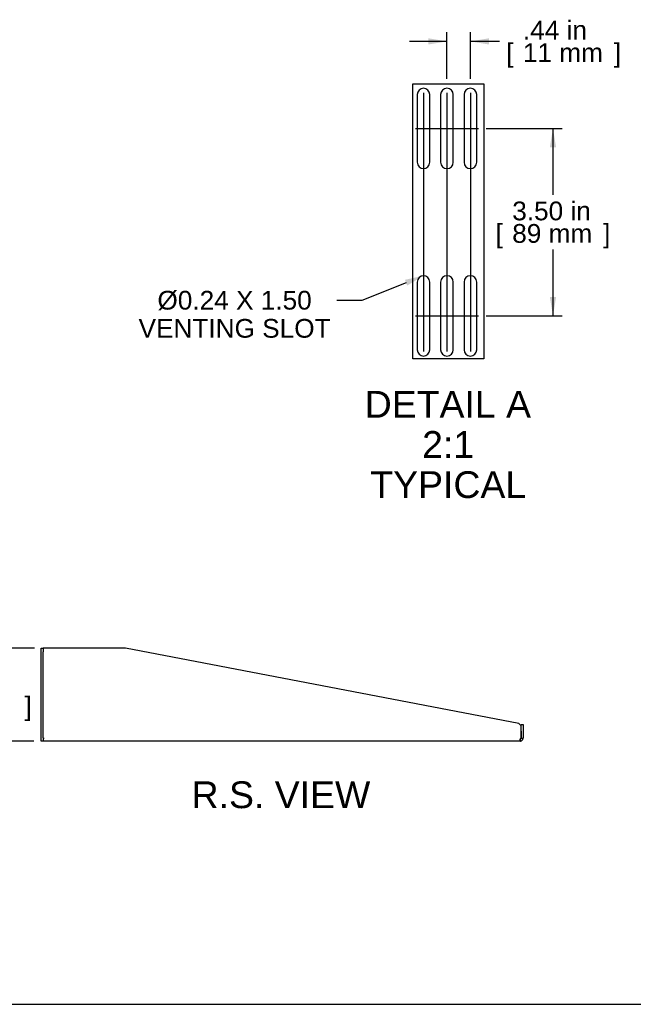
# Model space of a CAD drawing. Header units: inches. Extents: x 0 to 80.1, y 0 to 59.8.
# Tile 2 of 13: x 39.4 to 62.3, y 0 to 36.8. Entities that reach past the tile are written whole.
import ezdxf
from ezdxf import colors
from ezdxf.entities.mleader import LeaderData, LeaderLine
from ezdxf.enums import TextEntityAlignment as Align
from ezdxf.lldxf.tags import DXFTag
from ezdxf.math import Vec2, Vec3

# ---------------------------------------------------------------- set-up
doc = ezdxf.new("R2010")
doc.units = ezdxf.units.IN
doc.header["$MEASUREMENT"] = 0
doc.layers.add('COM56027-3', color=7, linetype='Continuous')
doc.layers.add('Default', color=7, linetype='Continuous')
doc.styles.add('SEACAD_Arial', font='arial.ttf')
tags = doc.linetypes.add('CENTER2', pattern=[1.125, 0.75, -0.125, 0.125, -0.125]).pattern_tags.tags
tags[10:11] = [DXFTag(74, 4), DXFTag(75, 0), DXFTag(340, '0'), DXFTag(46, 0.0), DXFTag(50, 0.0), DXFTag(44, 0.0), DXFTag(45, 0.0)]
tags[8:9] = [DXFTag(74, 4), DXFTag(75, 0), DXFTag(340, '0'), DXFTag(46, 0.0), DXFTag(50, 0.0), DXFTag(44, 0.0), DXFTag(45, 0.0)]
tags[6:7] = [DXFTag(74, 4), DXFTag(75, 0), DXFTag(340, '0'), DXFTag(46, 0.0), DXFTag(50, 0.0), DXFTag(44, 0.0), DXFTag(45, 0.0)]
tags[4:5] = [DXFTag(74, 4), DXFTag(75, 0), DXFTag(340, '0'), DXFTag(46, 0.0), DXFTag(50, 0.0), DXFTag(44, 0.0), DXFTag(45, 0.0)]
doc.dimstyles.new('WEB', dxfattribs={"dimtxt": 0.7, "dimasz": 0.7, "dimexe": 0.35, "dimexo": 0.35, "dimgap": 0.35, "dimtad": 0, "dimtih": 1, "dimtoh": 1, "dimzin": 4, "dimdsep": 46, "dimtxsty": 'SEACAD_Arial', "dimblk1": '_SE_FILLED', "dimblk2": '_SE_FILLED', "dimsah": 1, "dimcen": 0.35, "dimadec": 0, "dimazin": 0, "dimtfac": 1, "dimtdec": 0, "dimtofl": 0, "dimtmove": 0, "dimatfit": 3, "dimfxl": 1, "dimtolj": 1, "dimtzin": 4, "dimarcsym": 0})

# ---------------------------------------------------------------- blocks, each defined once
blk = doc.blocks.new('SEANNOT_GROUP5')
at = {"layer": 'Default', "color": 7, "linetype": 'CENTER2'}
blk.add_line((54.487, 34.04), (54.487, 24.372), dxfattribs=at)
blk = doc.blocks.new('SEANNOT_GROUP6')
at = {"layer": 'Default', "color": 7, "linetype": 'CENTER2'}
blk.add_line((55.363, 34.04), (55.363, 24.372), dxfattribs=at)
blk = doc.blocks.new('SEANNOT_GROUP7')
at = {"layer": 'Default', "color": 7, "linetype": 'CENTER2'}
blk.add_line((56.239, 34.04), (56.239, 24.372), dxfattribs=at)
blk = doc.blocks.new('SEANNOT_GROUP8')
at = {"layer": 'Default', "color": 7, "linetype": 'CENTER2'}
blk.add_line((54.183, 25.706), (56.543, 25.706), dxfattribs=at)
blk = doc.blocks.new('SEANNOT_GROUP9')
at = {"layer": 'Default', "color": 7, "linetype": 'CENTER2'}
blk.add_line((54.183, 32.706), (56.543, 32.706), dxfattribs=at)
blk = doc.blocks.new('SE4')
at = {"layer": 'COM56027-3', "color": 7, "linetype": 'Continuous'}
for p, q in [((40.206, 13.168), (40.206, 13.293)), ((40.206, 13.293), (40.278, 13.293)), ((40.278, 13.293), (40.278, 13.168)), ((40.314, 13.293), (40.278, 13.293)), ((43.353, 13.293), (40.314, 13.293)), ((58.051, 10.48), (43.353, 13.293)), ((40.206, 9.95), (40.206, 13.168)), ((40.278, 9.95), (40.278, 13.168)), ((58.134, 10.397), (58.051, 10.48)), ((58.134, 10.2), (58.134, 10.45)), ((58.134, 10.45), (58.206, 10.45)), ((58.134, 9.942), (58.134, 10.397)), ((58.206, 10.45), (58.206, 10.2)), ((40.206, 9.825), (40.206, 9.95)), ((40.278, 9.95), (40.278, 9.825)), ((40.278, 9.933), (40.314, 9.933)), ((40.278, 9.933), (40.314, 9.933)), ((40.314, 9.933), (40.314, 9.933)), ((58.134, 10.2), (58.134, 9.942)), ((58.134, 9.933), (58.134, 9.942)), ((58.134, 9.942), (58.206, 9.942)), ((58.134, 9.933), (58.156, 9.933)), ((58.156, 9.933), (58.206, 9.933)), ((58.206, 10.2), (58.206, 9.942)), ((58.206, 9.933), (58.206, 9.942)), ((40.278, 9.825), (40.206, 9.825)), ((58.098, 9.825), (40.278, 9.825))]:
    blk.add_line(p, q, dxfattribs=at)
for centre, radius, start, end in [((58.098, 9.933), 0.036, 278.1372, 360), ((58.098, 9.933), 0.108, 274.6194, 360), ((58.144, 9.888), 0.055, 100.0407, 124.1612), ((58.098, 9.933), 0.108, 270, 274.6194), ((58.098, 9.933), 0.108, 270, 274.6295), ((56.679, 9.79), 1.428, 1.4176, 4.31), ((56.676, 9.79), 1.432, 1.4145, 4.3006)]:
    blk.add_arc(centre, radius, start, end, dxfattribs=at)
blk.add_open_spline([(58.113, 9.933), (58.108, 9.928), (58.105, 9.921), (58.099, 9.909), (58.097, 9.902), (58.093, 9.89), (58.091, 9.883), (58.089, 9.871), (58.089, 9.866), (58.088, 9.855), (58.089, 9.851), (58.09, 9.842), (58.091, 9.839), (58.094, 9.833), (58.096, 9.83), (58.1, 9.827), (58.103, 9.826), (58.107, 9.825)], degree=3, knots=[0, 0, 0, 0, 0.125, 0.125, 0.25, 0.25, 0.375, 0.375, 0.5, 0.5, 0.625, 0.625, 0.75, 0.75, 0.875, 0.875, 1, 1, 1, 1], dxfattribs=at)
blk.add_open_spline([(58.096, 9.899), (58.098, 9.898), (58.1, 9.898), (58.103, 9.897)], degree=3, dxfattribs=at)
blk = doc.blocks.new('DMBLK159')
at = {"layer": 'Default', "linetype": 'Continuous', "transparency": 16777216}
for points in [[(37.596, 13.993), (37.713, 13.293), (37.83, 13.993)], [(37.596, 9.125), (37.83, 9.125), (37.713, 9.825)]]:
    blk.add_hatch(color=7, dxfattribs=at).paths.add_polyline_path(points)
at = {"layer": 'Default', "color": 7, "linetype": 'Continuous', "transparency": 16777216}
for p, q in [((37.713, 14.693), (37.713, 13.293)), ((39.964, 13.293), (37.363, 13.293)), ((39.928, 9.825), (37.363, 9.825)), ((37.713, 9.825), (37.713, 8.425))]:
    blk.add_line(p, q, dxfattribs=at)
at = {"layer": 'Default', "color": 7, "linetype": 'Continuous', "transparency": 16777216, "style": 'SEACAD_Arial'}
for s, p in [('3.47 in', (36.191, 12.329)), ('[', (35.567, 11.489)), ('88 mm', (36.191, 11.489)), (']', (39.585, 11.489))]:
    blk.add_text(s, height=0.7, dxfattribs=at).set_placement(p, align=Align.TOP_LEFT)
blk = doc.blocks.new('_SE_FILLED')
at = {"color": 0}
blk.add_line((0, 0), (-1, 0), dxfattribs=at)
blk.add_solid([(0, 0), (-1, -0.1665), (-1, 0.1665), (0, 0)], dxfattribs=at)
blk = doc.blocks.new('SE7')
at = {"layer": 'COM56027-3', "color": 7, "linetype": 'Continuous'}
for p, q in [((54.252, 33.971), (54.252, 31.441)), ((54.722, 31.441), (54.722, 33.971)), ((55.128, 33.971), (55.128, 31.441)), ((55.598, 31.441), (55.598, 33.971)), ((56.004, 33.971), (56.004, 31.441)), ((56.474, 31.441), (56.474, 33.971)), ((54.252, 26.971), (54.252, 24.441)), ((54.722, 24.441), (54.722, 26.971)), ((55.128, 26.971), (55.128, 24.441)), ((55.598, 24.441), (55.598, 26.971)), ((56.004, 26.971), (56.004, 24.441)), ((56.474, 24.441), (56.474, 26.971))]:
    blk.add_line(p, q, dxfattribs=at)
for centre, start, end in [((54.487, 33.971), 0, 180), ((55.363, 33.971), 0, 180), ((56.239, 33.971), 0, 180), ((54.487, 31.441), 180, 360), ((55.363, 31.441), 180, 360), ((56.239, 31.441), 180, 360), ((54.487, 26.971), 0, 180), ((55.363, 26.971), 0, 180), ((56.239, 26.971), 0, 180), ((54.487, 24.441), 180, 360), ((55.363, 24.441), 180, 360), ((56.239, 24.441), 180, 360)]:
    blk.add_arc(centre, 0.235, start, end, dxfattribs=at)
blk = doc.blocks.new('DMBLK160')
at = {"layer": 'Default', "linetype": 'Continuous', "transparency": 16777216}
for points in [[(54.663, 36.074), (54.663, 35.84), (55.363, 35.957)], [(56.939, 36.074), (56.239, 35.957), (56.939, 35.84)]]:
    blk.add_hatch(color=7, dxfattribs=at).paths.add_polyline_path(points)
at = {"layer": 'Default', "color": 7, "linetype": 'Continuous', "transparency": 16777216}
for p, q in [((55.363, 34.556), (55.363, 36.307)), ((56.239, 34.556), (56.239, 36.307)), ((55.363, 35.957), (53.963, 35.957)), ((57.331, 35.957), (56.239, 35.957))]:
    blk.add_line(p, q, dxfattribs=at)
at = {"layer": 'Default', "color": 7, "linetype": 'Continuous', "transparency": 16777216, "style": 'SEACAD_Arial'}
for s, p in [('.44 in', (58.2, 36.727)), ('[', (57.576, 35.887)), ('11 mm', (58.2, 35.887)), (']', (61.593, 35.887))]:
    blk.add_text(s, height=0.7, dxfattribs=at).set_placement(p, align=Align.TOP_LEFT)
blk = doc.blocks.new('DMBLK161')
at = {"layer": 'Default', "linetype": 'Continuous', "transparency": 16777216}
for points in [[(59.439, 32.006), (59.322, 32.706), (59.206, 32.006)], [(59.439, 26.406), (59.206, 26.406), (59.322, 25.706)]]:
    blk.add_hatch(color=7, dxfattribs=at).paths.add_polyline_path(points)
at = {"layer": 'Default', "color": 7, "linetype": 'Continuous', "transparency": 16777216}
for p, q in [((56.824, 32.706), (59.672, 32.706)), ((59.322, 32.706), (59.322, 30.221)), ((59.322, 28.191), (59.322, 25.706)), ((56.824, 25.706), (59.672, 25.706))]:
    blk.add_line(p, q, dxfattribs=at)
at = {"layer": 'Default', "color": 7, "linetype": 'Continuous', "transparency": 16777216, "style": 'SEACAD_Arial'}
for s, p in [('3.50 in', (57.801, 29.976)), ('[', (57.177, 29.136)), ('89 mm', (57.801, 29.136)), (']', (61.194, 29.136))]:
    blk.add_text(s, height=0.7, dxfattribs=at).set_placement(p, align=Align.TOP_LEFT)

msp = doc.modelspace()

# ---------------------------------------------------------------- linework, layer by layer
at = {"layer": 'Default', "color": 7, "linetype": 'Continuous'}
msp.add_line((0, 0), (80, 0), dxfattribs=at)
at = {"layer": 'Default', "color": 7, "linetype": 'CENTER2'}
msp.add_lwpolyline([(54.09, 24.105), (54.09, 34.375), (56.736, 34.375), (56.736, 24.105), (54.09, 24.105)], dxfattribs=at)

# ---------------------------------------------------------------- block references
at = {"layer": 'Default'}
for name in ['SE7', 'SEANNOT_GROUP5', 'SEANNOT_GROUP6', 'SEANNOT_GROUP7', 'SEANNOT_GROUP9', 'SEANNOT_GROUP8', 'SE4']:
    msp.add_blockref(name, (0, 0), dxfattribs=at)

# ---------------------------------------------------------------- texts
at = {"layer": 'Default', "color": 7, "linetype": 'Continuous', "style": 'SEACAD_Arial'}
for s, p in [('DETAIL A', (52.293, 22.905)), ('2:1', (54.435, 21.405)), ('TYPICAL', (52.5, 19.905)), ('R.S. VIEW', (45.826, 8.325))]:
    msp.add_text(s, height=1, dxfattribs=at).set_placement(p, align=Align.TOP_LEFT)

# ---------------------------------------------------------------- dimensions: what is measured, and where the dimension line sits
at = {"layer": 'Default', "color": 7, "linetype": 'Continuous'}
dim = msp.add_linear_dim(base=(55.363, 35.957), p1=(56.239, 34.206), p2=(55.363, 34.206), text='\\A1;<>', dimstyle='WEB', override={"dimlfac": 0.5}, dxfattribs=at)
dim.commit()
dim.dimension.update_dxf_attribs({"geometry": 'DMBLK160', "text_midpoint": (57.331, 35.957), "dimtype": 160})
dim = msp.add_linear_dim(base=(59.322, 32.706), p1=(56.474, 32.706), p2=(56.474, 25.706), angle=270, text='\\A1;<>', dimstyle='WEB', override={"dimlfac": 0.5}, dxfattribs=at)
dim.commit()
dim.dimension.update_dxf_attribs({"geometry": 'DMBLK161', "text_midpoint": (59.322, 29.206), "dimtype": 161})
dim = msp.add_linear_dim(base=(37.713, 9.825), p1=(40.314, 13.293), p2=(40.278, 9.825), angle=90, text='\\A1;<>', dimstyle='WEB', dxfattribs=at)
dim.commit()
dim.dimension.update_dxf_attribs({"geometry": 'DMBLK159', "text_midpoint": (37.713, 11.559), "dimtype": 160})

# ---------------------------------------------------------------- leaders
ml = msp.add_multileader_mtext('Standard', dxfattribs=at)
ml.set_content('{\\pxsm0.9;\\fArial|b0||i0||c0|p34;\\W1.;%%c0.24 X 1.50\\PVENTING SLOT\\P}', color=7)
ml.set_leader_properties()
ml.build(insert=Vec2(0, 0))
ml.multileader.update_dxf_attribs({"dogleg_length": 0.935, "arrow_head_size": 0.7})
ctx = ml.context
ctx.base_point, ctx.char_height, ctx.arrow_head_size, ctx.landing_gap_size = Vec3(43.769, 26.026), 0.7, 0.7, 0.245
ctx.text_align_type = 1
notes = []
notes.append((ctx, [(0, (1, 1, 0), (52.183, 26.286), (-1, 0), 0.935, [(0, [(54.487, 27.206)], 0, [])])]))
ctx.mtext.insert, ctx.mtext.alignment = Vec3(47.431, 26.642), 2
for ctx, leaders in notes:
    for number, flags, end, landing, length, lines in leaders:
        leader = LeaderData()
        leader.index, (leader.has_last_leader_line, leader.has_dogleg_vector, leader.attachment_direction) = number, flags
        leader.last_leader_point, leader.dogleg_vector, leader.dogleg_length = Vec3(end), Vec3(landing), length
        for number, points, colour, breaks in lines:
            line = LeaderLine()
            line.index, line.vertices, line.color, line.breaks = number, Vec3.list(points), colors.encode_raw_color(colour), breaks
            leader.lines.append(line)
        ctx.leaders.append(leader)

doc.saveas('drawing.dxf')
